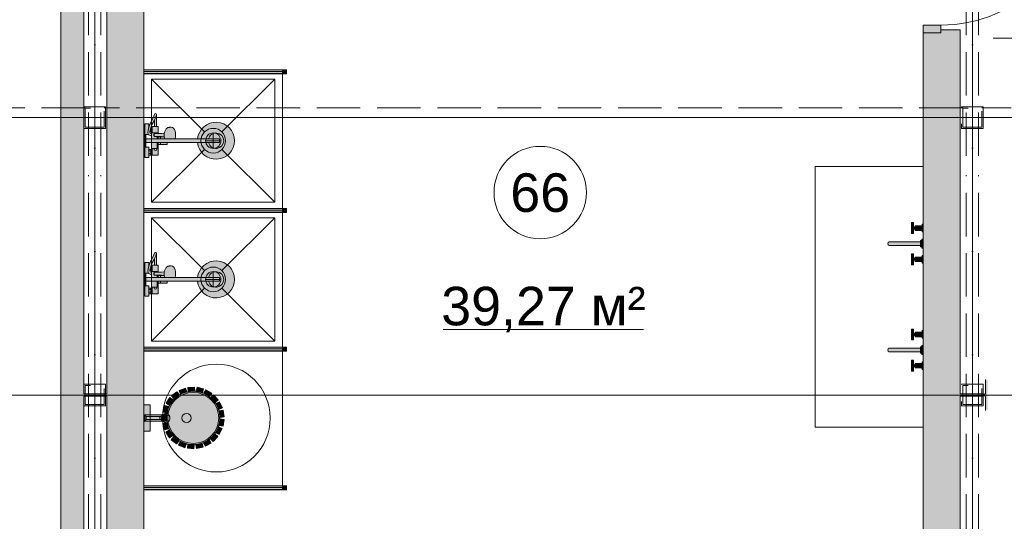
# Model space of a CAD drawing. Header units: millimetres. Extents: x -14761 to 157739, y -22400 to 107990.
# Tile 8 of 256: x 10309 to 16704, y 20280 to 23535. Entities that reach past the tile are written whole.
import ezdxf

# ---------------------------------------------------------------- set-up
doc = ezdxf.new("R2010")
doc.units = ezdxf.units.MM
doc.header["$MEASUREMENT"] = 0
for name, pattern in [('Невидимая', [391.222223, 282.222223, -109]), ('Штриховая', [564.444447, 282.222223, -282.222223]), ('Штрихпунктирная', [670.277762, 352.777767, -176.388884, 0, -141.111112])]:
    doc.linetypes.add(name, pattern=pattern)
for name, color, linetype in [('Интерьер - конструкции мебели', 7, 'Continuous'), ('Интерьер - Мебель', 7, 'Continuous'), ('Интерьер - Оборудование', 7, 'Continuous'), ('Интерьер - Сантехника', 7, 'Continuous'), ('УЛИЦА_Б15_наклонный прогон', 7, 'Continuous'), ('УЛИЦА_Б6', 7, 'Continuous'), ('УЛИЦА_ЗОНЫ', 7, 'Continuous'), ('УЛИЦА_Конструктив бани', 7, 'Continuous'), ('УЛИЦА_Стены бани', 7, 'Continuous'), ('УЛИЦА_Стойки стропильные', 7, 'Continuous'), ('УЛИЦА_Сэндвич-панели бани', 7, 'Continuous'), ('Элемент модели - Оси Улица Бани', 7, 'Continuous')]:
    doc.layers.add(name, color=color, linetype=linetype)
doc.styles.add('СГЕНЕРИР_СТИЛЬ_1', font='txt')

msp = doc.modelspace()

# ---------------------------------------------------------------- hatches: boundary and pattern name
at = {"layer": 'Интерьер - Оборудование', "linetype": 'Continuous', "lineweight": 0, "true_color": 0xffffff}
for points in [[(12016.4, 23209.8), (11116.4, 23209.8), (11116.4, 23209.3), (12016.4, 23209.3)], [(12016.4, 23184.8), (12016.4, 23185.3), (11116.4, 23185.3), (11116.4, 23184.8)], [(12016.4, 22309.8), (11116.4, 22309.8), (11116.4, 22309.3), (12016.4, 22309.3)], [(12016.4, 22284.8), (12016.4, 22285.3), (11116.4, 22285.3), (11116.4, 22284.8)], [(12016.4, 21409.8), (11116.4, 21409.8), (11116.4, 21409.3), (12016.4, 21409.3)], [(12016.4, 21384.8), (12016.4, 21385.3), (11116.4, 21385.3), (11116.4, 21384.8)], [(11156.4, 20865), (11156.4, 21035), (11116.4, 21035), (11116.4, 20865)], [(11116.4, 20974), (11116.4, 20926), (11130.4, 20940), (11219.4, 20940), (11219.4, 20941.4), (11220.7, 20940.7), (11222.1, 20940.2), (11223.4, 20940), (11228.6, 20940), (11230.1, 20938.2), (11231.5, 20937), (11233.4, 20936.2), (11241.6, 20934), (11243.6, 20929.9), (11246.4, 20925.9), (11249.3, 20923.1), (11253.2, 20920.9), (11255.4, 20920.3), (11257.9, 20920), (11265.6, 20920), (11269.5, 20922.1), (11273.1, 20924.8), (11276, 20927.6), (11278.5, 20930.6), (11280.4, 20933.5), (11281.8, 20936.1), (11283.1, 20939.4), (11284, 20942.7), (11284.5, 20945.5), (11284.8, 20947.9), (11284.8, 20950), (11284.7, 20952.7), (11284.4, 20955.2), (11283.8, 20958.2), (11282.9, 20961.1), (11281.9, 20963.7), (11280.6, 20966.2), (11278.8, 20969), (11276.6, 20971.9), (11273.7, 20974.7), (11270.3, 20977.3), (11267.8, 20978.9), (11265.6, 20980), (11257.9, 20980), (11256.2, 20979.9), (11253.9, 20979.4), (11251.4, 20978.2), (11249.1, 20976.7), (11247.2, 20975), (11245.3, 20972.8), (11243.7, 20970.3), (11242.5, 20968.1), (11241.6, 20966), (11233.4, 20963.8), (11232.3, 20963.4), (11231.4, 20962.9), (11230.8, 20962.4), (11230.1, 20961.9), (11229.5, 20961.2), (11229.1, 20960.7), (11228.6, 20960), (11223.4, 20960), (11222.7, 20959.9), (11221.8, 20959.8), (11221.1, 20959.5), (11220.4, 20959.2), (11219.9, 20958.9), (11219.4, 20958.6), (11219.4, 20960), (11130.4, 20960)], [(11256.4, 20930), (11256.4, 20970), (11121.4, 20970), (11121.4, 20930)], [(12016.4, 20509.8), (11116.4, 20509.8), (11116.4, 20509.3), (12016.4, 20509.3)], [(12016.4, 20484.8), (12016.4, 20485.3), (11116.4, 20485.3), (11116.4, 20484.8)]]:
    msp.add_hatch(color=7, dxfattribs=at).paths.add_polyline_path(points)
at = {"layer": 'Интерьер - Оборудование', "linetype": 'Continuous', "lineweight": 0, "true_color": 0x000000}
for points in [[(11116.4, 23209.3), (11116.4, 23185.3), (12016.4, 23185.3), (12016.4, 23209.3)], [(11116.4, 22309.3), (11116.4, 22285.3), (12016.4, 22285.3), (12016.4, 22309.3)], [(11116.4, 21409.3), (11116.4, 21385.3), (12016.4, 21385.3), (12016.4, 21409.3)], [(11116.4, 20509.3), (11116.4, 20485.3), (12016.4, 20485.3), (12016.4, 20509.3)]]:
    msp.add_hatch(color=18, dxfattribs=at).paths.add_polyline_path(points)
at = {"layer": 'Интерьер - Оборудование', "linetype": 'Continuous', "lineweight": 0, "true_color": 0x00007f}
for points in [[(12041.4, 23209.8), (12016.4, 23209.8), (12016.4, 23184.8), (12041.4, 23184.8)], [(12041.4, 22309.8), (12016.4, 22309.8), (12016.4, 22284.8), (12041.4, 22284.8)], [(12041.4, 21409.8), (12016.4, 21409.8), (12016.4, 21384.8), (12041.4, 21384.8)], [(12041.4, 20509.8), (12016.4, 20509.8), (12016.4, 20484.8), (12041.4, 20484.8)]]:
    msp.add_hatch(color=176, dxfattribs=at).paths.add_polyline_path(points)
at = {"layer": 'Интерьер - Оборудование', "linetype": 'Continuous', "lineweight": 0, "true_color": 0xe5e5e5}
h = msp.add_hatch(color=254, dxfattribs=at)
h.paths.add_polyline_path([(11465, 22738, 19.949874), (11465, 22762), (11318.5, 22762), (11321.3, 22774.1), (11322.3, 22787), (11321.3, 22799.9), (11318.5, 22812), (11313.9, 22822.4), (11308, 22830.3), (11301.1, 22835.3), (11293.6, 22837), (11283, 22837), (11279.8, 22836.5), (11272.5, 22834.8), (11269.7, 22833.4), (11263.1, 22828.6), (11261.2, 22826.5), (11255.8, 22819.2), (11251.6, 22809.8), (11250.3, 22804.6), (11248.7, 22798), (11230.5, 22797.5), (11209.4, 22797.3), (11209.4, 22843), (11197.9, 22843), (11197.9, 22919, 0.853753), (11185.2, 22921), (11181.1, 22908.2), (11172.7, 22889), (11157.6, 22862.3), (11150.7, 22843), (11147.4, 22843), (11147.4, 22859), (11121.4, 22859), (11121.4, 22791), (11144.6, 22791), (11144.9, 22790.4), (11145.6, 22789.3), (11146.6, 22788.5), (11147.6, 22787.8), (11165.4, 22780.4), (11165.4, 22762), (11129.4, 22762), (11129.4, 22790), (11121.4, 22790), (11121.4, 22710), (11129.4, 22710), (11129.4, 22738), (11165.4, 22738), (11165.4, 22700), (11169.4, 22700), (11169.4, 22689), (11161.4, 22689), (11161.4, 22693), (11147.4, 22693), (11147.4, 22709), (11121.4, 22709), (11121.4, 22641), (11147.4, 22641), (11147.4, 22657), (11161.4, 22657), (11161.4, 22661), (11169.4, 22661), (11169.4, 22657), (11209.4, 22657), (11209.4, 22725), (11266.4, 22725), (11266.4, 22725.6), (11266.4, 22727.2), (11266.4, 22729.6), (11266.4, 22732.9), (11266.4, 22736.9), (11266.4, 22738)])
h.paths.add_polyline_path([(11165.4, 22800), (11165.4, 22794.5), (11156.4, 22798.2), (11155, 22806.8), (11155, 22807), (11161.4, 22807), (11161.4, 22811), (11169.4, 22811), (11169.4, 22800)], flags=0)
h.paths.add_polyline_path([(11169.4, 22839), (11163.1, 22839), (11169.4, 22856.9), (11184.3, 22883), (11184.9, 22884.4), (11184.9, 22843), (11169.4, 22843)], flags=0)
at = {"layer": 'Интерьер - Оборудование', "linetype": 'Continuous', "lineweight": 0, "true_color": 0x7f7ffe}
for points in [[(16124.6, 22168.1), (16167.6, 22168.1), (16167.6, 22165.6), (16171.1, 22165.6), (16171.1, 22158.1), (16174.6, 22158.1), (16174.6, 22208.1), (16171.1, 22208.1), (16171.1, 22200.6), (16167.6, 22200.6), (16167.6, 22198.1), (16124.6, 22198.1), (16124.6, 22189.6), (16113.6, 22189.6), (16113.6, 22218.1), (16100.6, 22218.1), (16100.6, 22148.1), (16113.6, 22148.1), (16113.6, 22176.6), (16124.6, 22176.6)], [(16160.6, 22069.6), (16160.6, 22093.6), (15955.6, 22093.6, 0.759247), (15955.6, 22069.6)], [(16160.6, 22101.6), (16160.6, 22061.6), (16167.6, 22061.6), (16167.6, 22101.6)], [(16167.6, 22111.6), (16167.6, 22051.6), (16174.6, 22051.6), (16174.6, 22111.6)], [(16124.6, 21995.1), (16124.6, 21986.6), (16113.6, 21986.6), (16113.6, 22015.1), (16100.6, 22015.1), (16100.6, 21945.1), (16113.6, 21945.1), (16113.6, 21973.6), (16124.6, 21973.6), (16124.6, 21965.1), (16167.6, 21965.1), (16167.6, 21962.6), (16171.1, 21962.6), (16171.1, 21955.1), (16174.6, 21955.1), (16174.6, 22005.1), (16171.1, 22005.1), (16171.1, 21997.6), (16167.6, 21997.6), (16167.6, 21995.1)], [(16124.6, 21477.9), (16167.6, 21477.9), (16167.6, 21475.4), (16171.1, 21475.4), (16171.1, 21467.9), (16174.6, 21467.9), (16174.6, 21517.9), (16171.1, 21517.9), (16171.1, 21510.4), (16167.6, 21510.4), (16167.6, 21507.9), (16124.6, 21507.9), (16124.6, 21499.4), (16113.6, 21499.4), (16113.6, 21527.9), (16100.6, 21527.9), (16100.6, 21457.9), (16113.6, 21457.9), (16113.6, 21486.4), (16124.6, 21486.4)], [(16167.6, 21421.4), (16167.6, 21361.4), (16174.6, 21361.4), (16174.6, 21421.4)], [(16160.6, 21379.4), (16160.6, 21403.4), (15955.6, 21403.4, 0.759247), (15955.6, 21379.4)], [(16160.6, 21411.4), (16160.6, 21371.4), (16167.6, 21371.4), (16167.6, 21411.4)], [(16124.6, 21304.9), (16124.6, 21296.4), (16113.6, 21296.4), (16113.6, 21324.9), (16100.6, 21324.9), (16100.6, 21254.9), (16113.6, 21254.9), (16113.6, 21283.4), (16124.6, 21283.4), (16124.6, 21274.9), (16167.6, 21274.9), (16167.6, 21272.4), (16171.1, 21272.4), (16171.1, 21264.9), (16174.6, 21264.9), (16174.6, 21314.9), (16171.1, 21314.9), (16171.1, 21307.4), (16167.6, 21307.4), (16167.6, 21304.9)]]:
    msp.add_hatch(color=171, dxfattribs=at).paths.add_polyline_path(points)
at = {"layer": 'Интерьер - Оборудование', "linetype": 'Continuous', "lineweight": 0, "true_color": 0xe5e5e5}
h = msp.add_hatch(color=254, dxfattribs=at)
h.paths.add_polyline_path([(11465, 21838, 19.949874), (11465, 21862), (11318.5, 21862), (11321.3, 21874.1), (11322.3, 21887), (11321.3, 21899.9), (11318.5, 21912), (11313.9, 21922.4), (11308, 21930.3), (11301.1, 21935.3), (11293.6, 21937), (11283, 21937), (11279.8, 21936.5), (11272.5, 21934.8), (11269.7, 21933.4), (11263.1, 21928.6), (11261.2, 21926.5), (11255.8, 21919.2), (11251.6, 21909.8), (11250.3, 21904.6), (11248.7, 21898), (11230.5, 21897.5), (11209.4, 21897.3), (11209.4, 21943), (11197.9, 21943), (11197.9, 22019, 0.853753), (11185.2, 22021), (11181.1, 22008.2), (11172.7, 21989), (11157.6, 21962.3), (11150.7, 21943), (11147.4, 21943), (11147.4, 21959), (11121.4, 21959), (11121.4, 21891), (11144.6, 21891), (11144.9, 21890.4), (11145.6, 21889.3), (11146.6, 21888.5), (11147.6, 21887.8), (11165.4, 21880.4), (11165.4, 21862), (11129.4, 21862), (11129.4, 21890), (11121.4, 21890), (11121.4, 21810), (11129.4, 21810), (11129.4, 21838), (11165.4, 21838), (11165.4, 21800), (11169.4, 21800), (11169.4, 21789), (11161.4, 21789), (11161.4, 21793), (11147.4, 21793), (11147.4, 21809), (11121.4, 21809), (11121.4, 21741), (11147.4, 21741), (11147.4, 21757), (11161.4, 21757), (11161.4, 21761), (11169.4, 21761), (11169.4, 21757), (11209.4, 21757), (11209.4, 21825), (11266.4, 21825), (11266.4, 21825.6), (11266.4, 21827.2), (11266.4, 21829.6), (11266.4, 21832.9), (11266.4, 21836.9), (11266.4, 21838)])
h.paths.add_polyline_path([(11165.4, 21900), (11165.4, 21894.5), (11156.4, 21898.2), (11155, 21906.8), (11155, 21907), (11161.4, 21907), (11161.4, 21911), (11169.4, 21911), (11169.4, 21900)], flags=0)
h.paths.add_polyline_path([(11169.4, 21939), (11163.1, 21939), (11169.4, 21956.9), (11184.3, 21983), (11184.9, 21984.4), (11184.9, 21943), (11169.4, 21943)], flags=0)
at = {"layer": 'Интерьер - Оборудование', "linetype": 'Continuous', "lineweight": 0, "true_color": 0xf1f1f1}
for points in [[(11263, 20950.8, 1), (11609.8, 20950.8, 1)], [(11330.5, 21121.1), (11296.4, 21094.4), (11312.6, 21073.8), (11346.6, 21100.7)], [(11385.4, 21144.8), (11345, 21129.3), (11354.3, 21104.8), (11394.7, 21120.5)], [(11444.9, 21151.2), (11401.6, 21148.3), (11403.4, 21122.2), (11446.6, 21125.3)], [(11503.6, 21139.8), (11461.4, 21149.8), (11455.4, 21124.3), (11497.6, 21114.5)], [(11556.3, 21111.6), (11519, 21133.6), (11505.7, 21111), (11543.1, 21089.2)], [(11285, 21082.4), (11260.3, 21046.8), (11281.8, 21031.8), (11306.4, 21067.5)], [(11598.4, 21069.1), (11569.2, 21101.2), (11549.8, 21083.5), (11579.2, 21051.6)], [(11626.1, 21016.1), (11607.6, 21055.4), (11583.9, 21044.2), (11602.5, 21005.1)], [(11237.2, 20974.2), (11236.9, 20930.9), (11263, 20930.7), (11263.2, 20974)], [(11253, 21031.9), (11239.8, 20990.6), (11264.8, 20982.7), (11277.8, 21024)], [(11636.9, 20957.4), (11630.8, 21000.3), (11604.9, 20996.6), (11611.1, 20953.7)], [(11239.2, 20914.5), (11251.6, 20872.9), (11276.7, 20880.4), (11264.1, 20921.9)], [(11629.9, 20898), (11636.7, 20940.8), (11610.9, 20944.9), (11604.2, 20902.1)], [(11258.7, 20857.9), (11282.8, 20821.9), (11304.5, 20836.5), (11280.3, 20872.4)], [(11566.5, 20798.2), (11596.3, 20829.7), (11577.2, 20847.7), (11547.6, 20816)], [(11605.7, 20843.3), (11624.9, 20882.2), (11601.4, 20893.7), (11582.4, 20854.8)], [(11293.9, 20809.7), (11327.6, 20782.3), (11344.1, 20802.7), (11310.3, 20829.9)], [(11341.9, 20773.9), (11382.1, 20757.8), (11391.9, 20782), (11351.6, 20798.1)], [(11457.9, 20751.4), (11500.3, 20760.7), (11494.7, 20786.3), (11452.4, 20776.8)], [(11515.8, 20766.6), (11553.5, 20787.9), (11540.6, 20810.7), (11502.9, 20789.2)], [(11398.2, 20753.9), (11441.4, 20750.3), (11443.6, 20776.4), (11400.4, 20779.8)]]:
    msp.add_hatch(color=7, dxfattribs=at).paths.add_polyline_path(points)
at = {"layer": 'УЛИЦА_Конструктив бани', "linetype": 'Continuous', "lineweight": 0, "true_color": 0x424b4b}
for points in [[(10696.4, 20999.5), (10706.4, 20999.5), (10706.4, 21199.5), (10696.4, 21199.5)], [(10706.4, 20999.5), (10711.4, 20999.5), (10711.4, 21091.9), (10725.9, 21091.9), (10725.9, 21107.2), (10711.4, 21107.2), (10711.4, 21199.5), (10706.4, 21199.5)], [(10876.4, 21107.2), (10876.4, 21091.9), (10881.4, 21091.9), (10881.4, 20999.5), (10896.4, 20999.5), (10896.4, 21199.5), (10881.4, 21199.5), (10881.4, 21107.2)], [(16396.4, 20999.5), (16411.4, 20999.5), (16411.4, 21091.9), (16416.4, 21091.9), (16416.4, 21107.2), (16411.4, 21107.2), (16411.4, 21199.5), (16396.4, 21199.5)], [(16596.4, 21199.5), (16581.4, 21199.5), (16581.4, 21107.2), (16581.4, 21091.9), (16581.4, 20999.5), (16596.4, 20999.5)], [(10725.9, 21107.2), (10725.9, 21091.9), (10876.4, 21091.9), (10876.4, 21107.2)], [(16416.4, 21107.2), (16416.4, 21091.9), (16566.4, 21091.9), (16566.4, 21107.2)], [(16566.4, 21107.2), (16566.4, 21091.9), (16581.4, 21091.9), (16581.4, 21107.2)]]:
    msp.add_hatch(color=139, dxfattribs=at).paths.add_polyline_path(points)
at = {"layer": 'УЛИЦА_Стены бани', "linetype": 'Continuous', "lineweight": 0, "true_color": 0x000000}
for points in [[(10876.4, 24979.5), (10876.4, 21107.2), (10881.4, 21107.2), (10881.4, 21199.5), (10896.4, 21199.5), (10896.4, 24979.5)], [(10896.4, 24979.5), (10896.4, 17219.5), (11096.4, 17219.5), (11096.4, 24979.5)], [(11116.4, 17219.5), (11116.4, 24979.5), (11096.4, 24979.5), (11096.4, 17219.5)], [(16416.4, 23470), (16291.4, 23470), (16291.4, 23450), (16396.4, 23450), (16416.4, 23450)], [(16176.4, 20068.5), (16196.4, 20068.5), (16196.4, 23450), (16176.4, 23450)], [(16196.4, 23450), (16196.4, 17219.5), (16396.4, 17219.5), (16396.4, 23450), (16291.4, 23450)], [(16396.4, 23450), (16396.4, 21199.5), (16411.4, 21199.5), (16411.4, 21107.2), (16416.4, 21107.2), (16416.4, 23450)], [(10876.4, 17219.5), (10896.4, 17219.5), (10896.4, 20999.5), (10881.4, 20999.5), (10881.4, 21091.9), (10876.4, 21091.9)], [(16396.4, 17219.5), (16416.4, 17219.5), (16416.4, 21091.9), (16411.4, 21091.9), (16411.4, 20999.5), (16396.4, 20999.5)]]:
    msp.add_hatch(color=18, dxfattribs=at).paths.add_polyline_path(points)
at = {"layer": 'УЛИЦА_Стены бани', "linetype": 'Continuous', "lineweight": 0, "true_color": 0x7f7f7f}
msp.add_hatch(color=8, dxfattribs=at).paths.add_polyline_path([(16176.4, 23450), (16291.4, 23450), (16291.4, 23500), (16176.4, 23500)])
at = {"layer": 'УЛИЦА_Сэндвич-панели бани', "linetype": 'Continuous', "lineweight": 0, "true_color": 0x000000}
for points in [[(10575.9, 25529.5), (10575.9, 19704.5), (10595.9, 19704.5), (10595.9, 25529.5)], [(10595.9, 19704.5), (10725.9, 19704.5), (10725.9, 21091.9), (10711.4, 21091.9), (10711.4, 20999.5), (10696.4, 20999.5), (10696.4, 21199.5), (10711.4, 21199.5), (10711.4, 21107.2), (10725.9, 21107.2), (10725.9, 25291.9), (10711.4, 25291.9), (10711.4, 25199.6), (10696.4, 25199.6), (10696.4, 25399.5), (10595.9, 25399.5)]]:
    msp.add_hatch(color=18, dxfattribs=at).paths.add_polyline_path(points)

# ---------------------------------------------------------------- linework, layer by layer
at = {"layer": 'Интерьер - конструкции мебели', "color": 7, "linetype": 'Continuous', "lineweight": 15, "flags": 128}
msp.add_lwpolyline([(16176.4, 20891.4), (16176.4, 22581.6), (15476.4, 22581.6), (15476.4, 20891.4)], close=True, dxfattribs=at)
at = {"layer": 'Интерьер - Мебель', "color": 7, "linetype": 'Continuous', "lineweight": 15}
msp.add_lwpolyline([(20261.4, 23414.5), (16631.4, 23414.5)], dxfattribs=at)
at = {"layer": 'Интерьер - Оборудование', "color": 7, "linetype": 'Continuous', "lineweight": 15}
for p, q in [((12016.4, 23209.8), (11116.4, 23209.8)), ((11116.4, 23209.8), (11116.4, 23209.3)), ((11116.4, 23184.8), (11116.4, 23185.3)), ((12016.4, 23184.8), (11116.4, 23184.8)), ((12016.4, 23209.3), (12016.4, 23209.8)), ((12016.4, 23185.3), (12016.4, 23184.8)), ((11193.2, 22903.4), (11184.9, 22884.4)), ((11197.6, 22917), (11193.2, 22903.4)), ((11197.6, 22917), (11197.9, 22919)), ((11146.5, 22831), (11142.8, 22811.7)), ((11150.7, 22843), (11146.5, 22831)), ((11146.9, 22832.1), (11146.9, 22832.1)), ((11147.4, 22833.7), (11147.4, 22843)), ((11163.1, 22839), (11159, 22827.5)), ((11161.3, 22834), (11161.4, 22834)), ((11161.4, 22834), (11161.4, 22834.4)), ((11161.4, 22816), (11161.4, 22834)), ((11169.4, 22839), (11169.4, 22811)), ((11184.9, 22843), (11197.9, 22843)), ((11142.8, 22811.7), (11141.9, 22807.2)), ((11141.9, 22807.2), (11142, 22805.9)), ((11142, 22805.9), (11144.1, 22792.8)), ((11144.1, 22792.8), (11144.4, 22791.5)), ((11144.4, 22791.5), (11144.6, 22791)), ((11155.3, 22808.4), (11155, 22806.8)), ((11159, 22827.5), (11155.3, 22808.4)), ((11156.8, 22816), (11161.4, 22816)), ((11161.4, 22811), (11161.4, 22816)), ((11165.4, 22794.5), (11165.4, 22780.6)), ((11201.4, 22800), (11169.4, 22800)), ((11173.4, 22800), (11170.7, 22800)), ((11176.5, 22800), (11173.4, 22800)), ((11179.9, 22800), (11176.5, 22800)), ((11181, 22789.6), (11180.6, 22787)), ((11180.6, 22787), (11181, 22784.4)), ((11182.2, 22792), (11181, 22789.6)), ((11181, 22784.4), (11182.2, 22782)), ((11181.9, 22790), (11182.1, 22791.8)), ((11181.9, 22784), (11181.9, 22790)), ((11182.1, 22782.2), (11181.9, 22784)), ((11182.1, 22791.8), (11182.2, 22792)), ((11182.2, 22782), (11182.1, 22782.2)), ((11182.2, 22792), (11182.8, 22793.5)), ((11182.2, 22792), (11182.2, 22792)), ((11182.2, 22782), (11182.2, 22782)), ((11182.8, 22780.5), (11182.2, 22782)), ((11182.8, 22793.5), (11183.8, 22794.9)), ((11183.8, 22779.1), (11182.8, 22780.5)), ((11183.8, 22794.9), (11185.1, 22796.1)), ((11185.1, 22777.9), (11183.8, 22779.1)), ((11185.1, 22796.1), (11186.6, 22796.8)), ((11186.6, 22777.2), (11185.1, 22777.9)), ((11186.6, 22796.8), (11188.3, 22797)), ((11188.3, 22777), (11186.6, 22777.2)), ((11209.4, 22797.3), (11188.3, 22797)), ((11230.5, 22776.5), (11188.3, 22777)), ((11201.4, 22800), (11201.4, 22797.2)), ((11201.4, 22776.8), (11201.4, 22762)), ((11209.4, 22776.7), (11209.4, 22762)), ((11209.4, 22775), (11248.9, 22775)), ((11224.4, 22775), (11224.4, 22762)), ((11248.7, 22776), (11230.5, 22776.5)), ((11248.3, 22796.1), (11247.6, 22787)), ((11247.6, 22787), (11248.3, 22777.9)), ((11248.7, 22798), (11248.3, 22796.1)), ((11248.3, 22777.9), (11250.3, 22769.4)), ((11250.3, 22769.4), (11251.6, 22764.2)), ((11251.6, 22764.2), (11252.6, 22762)), ((11129.4, 22738), (11129.4, 22762)), ((11318.5, 22762), (11165.4, 22762)), ((11165.4, 22738), (11266.4, 22738)), ((11169.4, 22700), (11201.4, 22700)), ((11201.4, 22700), (11201.4, 22738)), ((11209.4, 22725), (11209.4, 22738)), ((11224.4, 22725), (11224.4, 22738)), ((11249.8, 22762), (11249.7, 22762.1)), ((11263.8, 22762.1), (11263.8, 22762)), ((11465, 22762), (11606.4, 22762)), ((11465, 22738), (11606.4, 22738)), ((11606.4, 22738), (11606.4, 22762)), ((11147.4, 22657), (11147.4, 22693)), ((11147.4, 22684), (11161.4, 22684)), ((11147.4, 22666), (11161.4, 22666)), ((11161.4, 22661), (11161.4, 22689)), ((11169.4, 22661), (11169.4, 22689)), ((12016.4, 22309.8), (11116.4, 22309.8)), ((11116.4, 22309.8), (11116.4, 22309.3)), ((11116.4, 22284.8), (11116.4, 22285.3)), ((12016.4, 22284.8), (11116.4, 22284.8)), ((12016.4, 22309.3), (12016.4, 22309.8)), ((12016.4, 22285.3), (12016.4, 22284.8)), ((16113.6, 22189.6), (16111.7, 22187.7)), ((16124.6, 22189.6), (16124.6, 22176.6)), ((16167.6, 22198.1), (16167.6, 22168.1)), ((16171.1, 22165.6), (16171.1, 22200.6)), ((16113.6, 22176.6), (16111.7, 22178.5)), ((11193.2, 22003.4), (11184.9, 21984.4)), ((11197.6, 22017), (11193.2, 22003.4)), ((11197.6, 22017), (11197.9, 22019)), ((16171.1, 21997.6), (16171.1, 21962.6)), ((11150.7, 21943), (11146.5, 21931)), ((11147.4, 21933.7), (11147.4, 21943)), ((11163.1, 21939), (11159, 21927.5)), ((11161.3, 21934), (11161.4, 21934)), ((11161.4, 21934), (11161.4, 21934.4)), ((11161.4, 21916), (11161.4, 21934)), ((11169.4, 21939), (11169.4, 21911)), ((11184.9, 21943), (11197.9, 21943)), ((16113.6, 21986.6), (16111.7, 21984.7)), ((16113.6, 21973.6), (16111.7, 21975.5)), ((16124.6, 21973.6), (16124.6, 21986.6)), ((16167.6, 21965.1), (16167.6, 21995.1)), ((11142.8, 21911.7), (11141.9, 21907.2)), ((11141.9, 21907.2), (11142, 21905.9)), ((11142, 21905.9), (11144.1, 21892.8)), ((11146.5, 21931), (11142.8, 21911.7)), ((11144.1, 21892.8), (11144.4, 21891.5)), ((11144.4, 21891.5), (11144.6, 21891)), ((11146.9, 21932.1), (11146.9, 21932.1)), ((11155.3, 21908.4), (11155, 21906.8)), ((11159, 21927.5), (11155.3, 21908.4)), ((11156.8, 21916), (11161.4, 21916)), ((11161.4, 21911), (11161.4, 21916)), ((11165.4, 21894.5), (11165.4, 21880.6)), ((11201.4, 21900), (11169.4, 21900)), ((11173.4, 21900), (11170.7, 21900)), ((11176.5, 21900), (11173.4, 21900)), ((11179.9, 21900), (11176.5, 21900)), ((11181, 21889.6), (11180.6, 21887)), ((11180.6, 21887), (11181, 21884.4)), ((11182.2, 21892), (11181, 21889.6)), ((11181, 21884.4), (11182.2, 21882)), ((11181.9, 21890), (11182.1, 21891.8)), ((11181.9, 21884), (11181.9, 21890)), ((11182.1, 21882.2), (11181.9, 21884)), ((11182.1, 21891.8), (11182.2, 21892)), ((11182.2, 21882), (11182.1, 21882.2)), ((11182.2, 21892), (11182.8, 21893.5)), ((11182.2, 21892), (11182.2, 21892)), ((11182.2, 21882), (11182.2, 21882)), ((11182.8, 21880.5), (11182.2, 21882)), ((11182.8, 21893.5), (11183.8, 21894.9)), ((11183.8, 21879.1), (11182.8, 21880.5)), ((11183.8, 21894.9), (11185.1, 21896.1)), ((11185.1, 21877.9), (11183.8, 21879.1)), ((11185.1, 21896.1), (11186.6, 21896.8)), ((11186.6, 21877.2), (11185.1, 21877.9)), ((11186.6, 21896.8), (11188.3, 21897)), ((11188.3, 21877), (11186.6, 21877.2)), ((11209.4, 21897.3), (11188.3, 21897)), ((11230.5, 21876.5), (11188.3, 21877)), ((11201.4, 21900), (11201.4, 21897.2)), ((11201.4, 21876.8), (11201.4, 21862)), ((11209.4, 21876.7), (11209.4, 21862)), ((11209.4, 21875), (11248.9, 21875)), ((11224.4, 21875), (11224.4, 21862)), ((11248.7, 21876), (11230.5, 21876.5)), ((11248.3, 21896.1), (11247.6, 21887)), ((11247.6, 21887), (11248.3, 21877.9)), ((11248.7, 21898), (11248.3, 21896.1)), ((11248.3, 21877.9), (11250.3, 21869.4)), ((11250.3, 21869.4), (11251.6, 21864.2)), ((11129.4, 21838), (11129.4, 21862)), ((11318.5, 21862), (11165.4, 21862)), ((11165.4, 21838), (11266.4, 21838)), ((11201.4, 21800), (11201.4, 21838)), ((11209.4, 21825), (11209.4, 21838)), ((11224.4, 21825), (11224.4, 21838)), ((11249.8, 21862), (11249.7, 21862.1)), ((11251.6, 21864.2), (11252.6, 21862)), ((11263.8, 21862.1), (11263.8, 21862)), ((11465, 21862), (11606.4, 21862)), ((11465, 21838), (11606.4, 21838)), ((11606.4, 21838), (11606.4, 21862)), ((11147.4, 21757), (11147.4, 21793)), ((11147.4, 21784), (11161.4, 21784)), ((11147.4, 21766), (11161.4, 21766)), ((11161.4, 21761), (11161.4, 21789)), ((11169.4, 21800), (11201.4, 21800)), ((11169.4, 21761), (11169.4, 21789)), ((16113.6, 21499.4), (16111.7, 21497.5)), ((16113.6, 21486.4), (16111.7, 21488.3)), ((16124.6, 21499.4), (16124.6, 21486.4)), ((16167.6, 21507.9), (16167.6, 21477.9)), ((16171.1, 21475.4), (16171.1, 21510.4)), ((12016.4, 21409.8), (11116.4, 21409.8)), ((11116.4, 21409.8), (11116.4, 21409.3)), ((11116.4, 21384.8), (11116.4, 21385.3)), ((12016.4, 21384.8), (11116.4, 21384.8)), ((12016.4, 21409.3), (12016.4, 21409.8)), ((12016.4, 21385.3), (12016.4, 21384.8)), ((16113.6, 21296.4), (16111.7, 21294.5)), ((16124.6, 21283.4), (16124.6, 21296.4)), ((16167.6, 21274.9), (16167.6, 21304.9)), ((16171.1, 21307.4), (16171.1, 21272.4)), ((16113.6, 21283.4), (16111.7, 21285.3)), ((11130.4, 20940), (11130.4, 20960)), ((11219.4, 20941.4), (11219.4, 20958.6)), ((11226.4, 20959.2), (11223.4, 20960)), ((11223.4, 20940), (11226.4, 20940.8)), ((11228.9, 20957.1), (11226.4, 20959.2)), ((11226.4, 20940.8), (11228.9, 20942.9)), ((11228.6, 20960), (11234.9, 20960)), ((11228.6, 20940), (11234.9, 20940)), ((11230.5, 20953.8), (11228.9, 20957.1)), ((11228.9, 20942.9), (11230.5, 20946.2)), ((11231.1, 20950), (11230.5, 20953.8)), ((11230.5, 20946.2), (11231.1, 20950)), ((11237.2, 20963.5), (11233.4, 20963.8)), ((11233.4, 20936.2), (11237.2, 20936.5)), ((11237.4, 20959.2), (11234.9, 20960)), ((11234.9, 20940), (11237.4, 20940.8)), ((11240.7, 20960.7), (11237.2, 20963.5)), ((11237.2, 20936.5), (11240.7, 20939.3)), ((11239.5, 20957.1), (11237.4, 20959.2)), ((11237.4, 20940.8), (11239.5, 20942.9)), ((11240.9, 20953.8), (11239.5, 20957.1)), ((11239.5, 20942.9), (11240.9, 20946.2)), ((11243.1, 20955.9), (11240.7, 20960.7)), ((11240.7, 20939.3), (11243.1, 20944.1)), ((11241.3, 20950), (11240.9, 20953.8)), ((11240.9, 20946.2), (11241.3, 20950)), ((11241.6, 20966), (11255.7, 20969.7)), ((11241.6, 20934), (11255.7, 20930.3)), ((11243.9, 20950), (11243.1, 20955.9)), ((11243.1, 20944.1), (11243.9, 20950)), ((12016.4, 20509.8), (11116.4, 20509.8)), ((11116.4, 20509.8), (11116.4, 20509.3)), ((11116.4, 20484.8), (11116.4, 20485.3)), ((12016.4, 20484.8), (11116.4, 20484.8)), ((12016.4, 20509.3), (12016.4, 20509.8)), ((12016.4, 20485.3), (12016.4, 20484.8))]:
    msp.add_line(p, q, dxfattribs=at)
at = {"layer": 'Интерьер - Оборудование', "color": 7, "linetype": 'Continuous', "lineweight": 15, "flags": 128}
for points in [[(11116.4, 23209.3), (11116.4, 23185.3), (12016.4, 23185.3), (12016.4, 23209.3)], [(12041.4, 23209.8), (12016.4, 23209.8), (12016.4, 23184.8), (12041.4, 23184.8)], [(11169.4, 22839), (11163.1, 22839), (11169.4, 22856.9), (11184.3, 22883), (11184.9, 22884.4), (11184.9, 22843), (11169.4, 22843)], [(11165.4, 22800), (11165.4, 22794.5), (11156.4, 22798.2), (11155, 22806.8), (11155, 22807), (11161.4, 22807), (11161.4, 22811), (11169.4, 22811), (11169.4, 22800)], [(11116.4, 22309.3), (11116.4, 22285.3), (12016.4, 22285.3), (12016.4, 22309.3)], [(12041.4, 22309.8), (12016.4, 22309.8), (12016.4, 22284.8), (12041.4, 22284.8)], [(16124.6, 22168.1), (16167.6, 22168.1), (16167.6, 22165.6), (16171.1, 22165.6), (16171.1, 22158.1), (16174.6, 22158.1), (16174.6, 22208.1), (16171.1, 22208.1), (16171.1, 22200.6), (16167.6, 22200.6), (16167.6, 22198.1), (16124.6, 22198.1), (16124.6, 22189.6), (16113.6, 22189.6), (16113.6, 22218.1), (16100.6, 22218.1), (16100.6, 22148.1), (16113.6, 22148.1), (16113.6, 22176.6), (16124.6, 22176.6)], [(16160.6, 22101.6), (16160.6, 22061.6), (16167.6, 22061.6), (16167.6, 22101.6)], [(16167.6, 22111.6), (16167.6, 22051.6), (16174.6, 22051.6), (16174.6, 22111.6)], [(16124.6, 21995.1), (16167.6, 21995.1), (16167.6, 21997.6), (16171.1, 21997.6), (16171.1, 22005.1), (16174.6, 22005.1), (16174.6, 21955.1), (16171.1, 21955.1), (16171.1, 21962.6), (16167.6, 21962.6), (16167.6, 21965.1), (16124.6, 21965.1), (16124.6, 21973.6), (16113.6, 21973.6), (16113.6, 21945.1), (16100.6, 21945.1), (16100.6, 22015.1), (16113.6, 22015.1), (16113.6, 21986.6), (16124.6, 21986.6)], [(11169.4, 21939), (11163.1, 21939), (11169.4, 21956.9), (11184.3, 21983), (11184.9, 21984.4), (11184.9, 21943), (11169.4, 21943)], [(11165.4, 21900), (11165.4, 21894.5), (11156.4, 21898.2), (11155, 21906.8), (11155, 21907), (11161.4, 21907), (11161.4, 21911), (11169.4, 21911), (11169.4, 21900)], [(16124.6, 21477.9), (16167.6, 21477.9), (16167.6, 21475.4), (16171.1, 21475.4), (16171.1, 21467.9), (16174.6, 21467.9), (16174.6, 21517.9), (16171.1, 21517.9), (16171.1, 21510.4), (16167.6, 21510.4), (16167.6, 21507.9), (16124.6, 21507.9), (16124.6, 21499.4), (16113.6, 21499.4), (16113.6, 21527.9), (16100.6, 21527.9), (16100.6, 21457.9), (16113.6, 21457.9), (16113.6, 21486.4), (16124.6, 21486.4)], [(16167.6, 21421.4), (16167.6, 21361.4), (16174.6, 21361.4), (16174.6, 21421.4)], [(11116.4, 21409.3), (11116.4, 21385.3), (12016.4, 21385.3), (12016.4, 21409.3)], [(12041.4, 21409.8), (12016.4, 21409.8), (12016.4, 21384.8), (12041.4, 21384.8)], [(16160.6, 21411.4), (16160.6, 21371.4), (16167.6, 21371.4), (16167.6, 21411.4)], [(16124.6, 21304.9), (16167.6, 21304.9), (16167.6, 21307.4), (16171.1, 21307.4), (16171.1, 21314.9), (16174.6, 21314.9), (16174.6, 21264.9), (16171.1, 21264.9), (16171.1, 21272.4), (16167.6, 21272.4), (16167.6, 21274.9), (16124.6, 21274.9), (16124.6, 21283.4), (16113.6, 21283.4), (16113.6, 21254.9), (16100.6, 21254.9), (16100.6, 21324.9), (16113.6, 21324.9), (16113.6, 21296.4), (16124.6, 21296.4)], [(11330.5, 21121.1), (11346.6, 21100.7), (11312.6, 21073.8), (11296.4, 21094.4)], [(11385.4, 21144.8), (11394.7, 21120.5), (11354.3, 21104.8), (11345, 21129.3)], [(11444.9, 21151.2), (11446.6, 21125.3), (11403.4, 21122.2), (11401.6, 21148.3)], [(11503.6, 21139.8), (11497.6, 21114.5), (11455.4, 21124.3), (11461.4, 21149.8)], [(11556.3, 21111.6), (11543.1, 21089.2), (11505.7, 21111), (11519, 21133.6)], [(11285, 21082.4), (11306.4, 21067.5), (11281.8, 21031.8), (11260.3, 21046.8)], [(11598.4, 21069.1), (11579.2, 21051.6), (11549.8, 21083.5), (11569.2, 21101.2)], [(11626.1, 21016.1), (11602.5, 21005.1), (11583.9, 21044.2), (11607.6, 21055.4)], [(11156.4, 20865), (11156.4, 21035), (11116.4, 21035), (11116.4, 20865)], [(11116.4, 20974), (11116.4, 20926), (11130.4, 20940), (11219.4, 20940), (11219.4, 20941.4), (11220.7, 20940.7), (11222.1, 20940.2), (11223.4, 20940), (11228.6, 20940), (11230.1, 20938.2), (11231.5, 20937), (11233.4, 20936.2), (11241.6, 20934), (11243.6, 20929.9), (11246.4, 20925.9), (11249.3, 20923.1), (11253.2, 20920.9), (11255.4, 20920.3), (11257.9, 20920), (11265.6, 20920), (11269.5, 20922.1), (11273.1, 20924.8), (11276, 20927.6), (11278.5, 20930.6), (11280.4, 20933.5), (11281.8, 20936.1), (11283.1, 20939.4), (11284, 20942.7), (11284.5, 20945.5), (11284.8, 20947.9), (11284.8, 20950), (11284.7, 20952.7), (11284.4, 20955.2), (11283.8, 20958.2), (11282.9, 20961.1), (11281.9, 20963.7), (11280.6, 20966.2), (11278.8, 20969), (11276.6, 20971.9), (11273.7, 20974.7), (11270.3, 20977.3), (11267.8, 20978.9), (11265.6, 20980), (11257.9, 20980), (11256.2, 20979.9), (11253.9, 20979.4), (11251.4, 20978.2), (11249.1, 20976.7), (11247.2, 20975), (11245.3, 20972.8), (11243.7, 20970.3), (11242.5, 20968.1), (11241.6, 20966), (11233.4, 20963.8), (11232.3, 20963.4), (11231.4, 20962.9), (11230.8, 20962.4), (11230.1, 20961.9), (11229.5, 20961.2), (11229.1, 20960.7), (11228.6, 20960), (11223.4, 20960), (11222.7, 20959.9), (11221.8, 20959.8), (11221.1, 20959.5), (11220.4, 20959.2), (11219.9, 20958.9), (11219.4, 20958.6), (11219.4, 20960), (11130.4, 20960)], [(11237.2, 20974.2), (11263.2, 20974), (11263, 20930.7), (11236.9, 20930.9)], [(11253, 21031.9), (11277.8, 21024), (11264.8, 20982.7), (11239.8, 20990.6)], [(11636.9, 20957.4), (11611.1, 20953.7), (11604.9, 20996.6), (11630.8, 21000.3)], [(11256.4, 20930), (11256.4, 20970), (11121.4, 20970), (11121.4, 20930)], [(11239.2, 20914.5), (11264.1, 20921.9), (11276.7, 20880.4), (11251.6, 20872.9)], [(11629.9, 20898), (11604.2, 20902.1), (11610.9, 20944.9), (11636.7, 20940.8)], [(11258.7, 20857.9), (11280.3, 20872.4), (11304.5, 20836.5), (11282.8, 20821.9)], [(11566.5, 20798.2), (11547.6, 20816), (11577.2, 20847.7), (11596.3, 20829.7)], [(11605.7, 20843.3), (11582.4, 20854.8), (11601.4, 20893.7), (11624.9, 20882.2)], [(11293.9, 20809.7), (11310.3, 20829.9), (11344.1, 20802.7), (11327.6, 20782.3)], [(11341.9, 20773.9), (11351.6, 20798.1), (11391.9, 20782), (11382.1, 20757.8)], [(11457.9, 20751.4), (11452.4, 20776.8), (11494.7, 20786.3), (11500.3, 20760.7)], [(11515.8, 20766.6), (11502.9, 20789.2), (11540.6, 20810.7), (11553.5, 20787.9)], [(11398.2, 20753.9), (11400.4, 20779.8), (11443.6, 20776.4), (11441.4, 20750.3)], [(11116.4, 20509.3), (11116.4, 20485.3), (12016.4, 20485.3), (12016.4, 20509.3)], [(12041.4, 20509.8), (12016.4, 20509.8), (12016.4, 20484.8), (12041.4, 20484.8)]]:
    msp.add_lwpolyline(points, close=True, dxfattribs=at)
for points in [[(11465, 22738, 19.949874), (11465, 22762), (11318.5, 22762), (11321.3, 22774.1), (11322.3, 22787), (11321.3, 22799.9), (11318.5, 22812), (11313.9, 22822.4), (11308, 22830.3), (11301.1, 22835.3), (11293.6, 22837), (11283, 22837), (11279.8, 22836.5), (11272.5, 22834.8), (11269.7, 22833.4), (11263.1, 22828.6), (11261.2, 22826.5), (11255.8, 22819.2), (11251.6, 22809.8), (11250.3, 22804.6), (11248.7, 22798), (11230.5, 22797.5), (11209.4, 22797.3), (11209.4, 22843), (11197.9, 22843), (11197.9, 22919, 0.853753), (11185.2, 22921), (11181.1, 22908.2), (11172.7, 22889), (11157.6, 22862.3), (11150.7, 22843), (11147.4, 22843), (11147.4, 22859), (11121.4, 22859), (11121.4, 22791), (11144.6, 22791), (11144.9, 22790.4), (11145.6, 22789.3), (11146.6, 22788.5), (11147.6, 22787.8), (11165.4, 22780.4), (11165.4, 22762), (11129.4, 22762), (11129.4, 22790), (11121.4, 22790), (11121.4, 22710), (11129.4, 22710), (11129.4, 22738), (11165.4, 22738), (11165.4, 22700), (11169.4, 22700), (11169.4, 22689), (11161.4, 22689), (11161.4, 22693), (11147.4, 22693), (11147.4, 22709), (11121.4, 22709), (11121.4, 22641), (11147.4, 22641), (11147.4, 22657), (11161.4, 22657), (11161.4, 22661), (11169.4, 22661), (11169.4, 22657), (11209.4, 22657), (11209.4, 22725), (11266.4, 22725), (11266.4, 22725.6), (11266.4, 22727.2), (11266.4, 22729.6), (11266.4, 22732.9), (11266.4, 22736.9), (11266.4, 22738)], [(16160.6, 22069.6), (16160.6, 22093.6), (15955.6, 22093.6, 0.759247), (15955.6, 22069.6)], [(11465, 21838, 19.949874), (11465, 21862), (11318.5, 21862), (11321.3, 21874.1), (11322.3, 21887), (11321.3, 21899.9), (11318.5, 21912), (11313.9, 21922.4), (11308, 21930.3), (11301.1, 21935.3), (11293.6, 21937), (11283, 21937), (11279.8, 21936.5), (11272.5, 21934.8), (11269.7, 21933.4), (11263.1, 21928.6), (11261.2, 21926.5), (11255.8, 21919.2), (11251.6, 21909.8), (11250.3, 21904.6), (11248.7, 21898), (11230.5, 21897.5), (11209.4, 21897.3), (11209.4, 21943), (11197.9, 21943), (11197.9, 22019, 0.853753), (11185.2, 22021), (11181.1, 22008.2), (11172.7, 21989), (11157.6, 21962.3), (11150.7, 21943), (11147.4, 21943), (11147.4, 21959), (11121.4, 21959), (11121.4, 21891), (11144.6, 21891), (11144.9, 21890.4), (11145.6, 21889.3), (11146.6, 21888.5), (11147.6, 21887.8), (11165.4, 21880.4), (11165.4, 21862), (11129.4, 21862), (11129.4, 21890), (11121.4, 21890), (11121.4, 21810), (11129.4, 21810), (11129.4, 21838), (11165.4, 21838), (11165.4, 21800), (11169.4, 21800), (11169.4, 21789), (11161.4, 21789), (11161.4, 21793), (11147.4, 21793), (11147.4, 21809), (11121.4, 21809), (11121.4, 21741), (11147.4, 21741), (11147.4, 21757), (11161.4, 21757), (11161.4, 21761), (11169.4, 21761), (11169.4, 21757), (11209.4, 21757), (11209.4, 21825), (11266.4, 21825), (11266.4, 21825.6), (11266.4, 21827.2), (11266.4, 21829.6), (11266.4, 21832.9), (11266.4, 21836.9), (11266.4, 21838)], [(16160.6, 21379.4), (16160.6, 21403.4), (15955.6, 21403.4, 0.759247), (15955.6, 21379.4)], [(11263, 20950.8, -1), (11609.8, 20950.8, -1)]]:
    msp.add_lwpolyline(points, format="xyb", close=True, dxfattribs=at)
at = {"layer": 'Интерьер - Оборудование', "color": 7, "linetype": 'Continuous', "lineweight": 15}
for centre, radius in [((16107.1, 22183.1), 6.5), ((16107.1, 21980.1), 6.5), ((16107.1, 21492.9), 6.5), ((16107.1, 21289.9), 6.5), ((11436.4, 20950.8), 165.6)]:
    msp.add_circle(centre, radius, dxfattribs=at)
for centre, radius, start, end in [((11584.4, 22750), 50, 193.88654, 166.11346), ((11191.4, 22695.5), 9, 150, 30), ((11584.4, 21850), 50, 193.88654, 166.11346), ((11191.4, 21795.5), 9, 150, 30)]:
    msp.add_arc(centre, radius, start, end, dxfattribs=at)
at = {"layer": 'Интерьер - Сантехника', "color": 7, "linetype": 'Continuous', "lineweight": 15}
for p, q in [((11966.4, 23150), (11166.4, 23150)), ((11166.4, 23150), (11166.4, 22350)), ((11166.4, 23150), (11509.9, 22806.6)), ((11966.4, 23150), (11623, 22806.6)), ((11966.4, 22350), (11966.4, 23150)), ((11566.4, 22700), (11566.4, 22800)), ((11616.4, 22750), (11516.4, 22750)), ((11166.4, 22350), (11509.9, 22693.4)), ((11966.4, 22350), (11623, 22693.4)), ((11166.4, 22350), (11966.4, 22350)), ((11966.4, 22250), (11166.4, 22250)), ((11166.4, 22250), (11166.4, 21450)), ((11166.4, 22250), (11509.9, 21906.6)), ((11966.4, 22250), (11623, 21906.6)), ((11966.4, 21450), (11966.4, 22250)), ((11566.4, 21800), (11566.4, 21900)), ((11616.4, 21850), (11516.4, 21850)), ((11166.4, 21450), (11509.9, 21793.4)), ((11966.4, 21450), (11623, 21793.4)), ((11166.4, 21450), (11966.4, 21450)), ((11116.4, 20500), (11116.4, 21400)), ((12016.4, 21400), (11116.4, 21400)), ((12016.4, 20500), (12016.4, 21400)), ((12016.4, 20500), (11116.4, 20500))]:
    msp.add_line(p, q, dxfattribs=at)
at = {"layer": 'Интерьер - Сантехника', "color": 7, "linetype": 'Continuous', "lineweight": 15, "flags": 128}
for points in [[(12016.4, 22300), (12016.4, 23200), (11116.4, 23200), (11116.4, 22300)], [(12016.4, 21400), (12016.4, 22300), (11116.4, 22300), (11116.4, 21400)]]:
    msp.add_lwpolyline(points, close=True, dxfattribs=at)
at = {"layer": 'Интерьер - Сантехника', "color": 7, "linetype": 'Continuous', "lineweight": 15}
for centre, radius in [((11566.4, 22750), 80), ((11566.4, 22750), 50), ((11566.4, 21850), 80), ((11566.4, 21850), 50), ((11586.4, 20950), 350), ((11393.2, 20950), 30)]:
    msp.add_circle(centre, radius, dxfattribs=at)
at = {"layer": 'УЛИЦА_Б15_наклонный прогон', "color": 7, "linetype": 'Штрихпунктирная', "lineweight": 15}
for p, q in [((10796.4, 16809.5), (10796.4, 25389.6)), ((16496.4, 16809.5), (16496.4, 25389.6))]:
    msp.add_line(p, q, dxfattribs=at)
at = {"layer": 'УЛИЦА_Б15_наклонный прогон', "color": 7, "linetype": 'Невидимая', "lineweight": 15}
for p, q in [((10756.4, 22651.4), (10756.4, 24921.5)), ((10836.4, 22651.4), (10836.4, 24921.5)), ((16456.4, 22651.4), (16456.4, 24921.5)), ((16536.4, 22651.4), (16536.4, 24921.5)), ((10756.4, 18999.5), (10756.4, 22526.1)), ((10836.4, 18999.5), (10836.4, 22526.1)), ((16456.4, 18999.5), (16456.4, 22526.1)), ((16536.4, 18999.5), (16536.4, 22526.1))]:
    msp.add_line(p, q, dxfattribs=at)
at = {"layer": 'УЛИЦА_Б6', "color": 7, "linetype": 'Невидимая', "lineweight": 15}
for p, q in [((10733.9, 22963.6), (5158.9, 22963.6)), ((10733.9, 22963.6), (5158.9, 22963.6)), ((16433.9, 22963.6), (10858.9, 22963.6)), ((16433.9, 22963.6), (10858.9, 22963.6)), ((21833.9, 22963.6), (16558.9, 22963.6)), ((21833.9, 22963.6), (16558.9, 22963.6)), ((10733.9, 22899.6), (5158.9, 22899.6)), ((10733.9, 22899.6), (5158.9, 22899.6)), ((16433.9, 22899.6), (10858.9, 22899.6)), ((16433.9, 22899.6), (10858.9, 22899.6)), ((21833.9, 22899.6), (16558.9, 22899.6)), ((21833.9, 22899.6), (16558.9, 22899.6))]:
    msp.add_line(p, q, dxfattribs=at)
at = {"layer": 'УЛИЦА_Б6', "color": 7, "linetype": 'Штрихпунктирная', "lineweight": 15}
msp.add_line((32626.4, 22899.6), (-9533.8, 22899.6), dxfattribs=at)
msp.add_line((32626.4, 22899.6), (-9533.8, 22899.6), dxfattribs=at)
at = {"layer": 'УЛИЦА_ЗОНЫ', "color": 7, "linetype": 'Continuous', "lineweight": 15}
msp.add_line((13060.4, 21524.2), (14361, 21524.2), dxfattribs=at)
at = {"layer": 'УЛИЦА_ЗОНЫ', "color": 7, "linetype": 'Штриховая', "lineweight": 15, "flags": 128}
msp.add_lwpolyline([(5096.4, 17369.5), (10576.4, 17369.5), (10576.4, 19984.5), (10576.4, 20784.5), (10575.9, 20784.5), (10575.9, 25549.5), (5096.4, 25549.5)], close=True, dxfattribs=at)
at = {"layer": 'УЛИЦА_ЗОНЫ', "color": 7, "linetype": 'Continuous', "lineweight": 15, "flags": 128}
msp.add_lwpolyline([(13989.9, 22413.3, 1), (13389.9, 22413.3, 1)], format="xyb", close=True, dxfattribs=at)
at = {"layer": 'УЛИЦА_Конструктив бани', "color": 7, "linetype": 'Continuous', "lineweight": 15}
for p, q in [((10796.4, 21179.5), (10796.4, 21279.5)), ((16496.4, 21179.5), (16496.4, 21279.5)), ((10716.4, 21099.5), (10616.4, 21099.5)), ((10876.4, 21099.5), (10976.4, 21099.5)), ((16416.4, 21099.5), (16316.4, 21099.5)), ((16576.4, 21099.5), (16676.4, 21099.5)), ((10796.4, 21019.5), (10796.4, 20919.5)), ((16496.4, 21019.5), (16496.4, 20919.5))]:
    msp.add_line(p, q, dxfattribs=at)
at = {"layer": 'УЛИЦА_Конструктив бани', "color": 7, "linetype": 'Continuous', "lineweight": 15, "flags": 128}
for points in [[(16581.4, 21199.5), (16581.4, 21107.2)], [(10876.4, 21107.2), (10725.9, 21107.2)], [(16566.4, 21107.2), (16416.4, 21107.2)], [(10725.9, 21091.9), (10876.4, 21091.9)], [(16416.4, 21091.9), (16566.4, 21091.9)], [(16581.4, 21091.9), (16581.4, 20999.5)]]:
    msp.add_lwpolyline(points, dxfattribs=at)
at = {"layer": 'УЛИЦА_Конструктив бани', "color": 7, "linetype": 'Continuous', "lineweight": 15}
for p in [(10796.4, 21099.5), (16496.4, 21099.5)]:
    msp.add_point(p, dxfattribs=at)
at = {"layer": 'УЛИЦА_Стены бани', "color": 7, "linetype": 'Continuous', "lineweight": 15}
for p, q in [((16176.4, 23450), (16176.4, 23500)), ((16176.4, 23500), (16291.4, 23500)), ((16291.4, 23500), (16291.4, 23450)), ((16291.4, 23470), (16416.4, 23470)), ((16291.4, 23470), (16416.4, 23470)), ((16416.4, 23450), (16416.4, 23470)), ((16416.4, 23450), (16416.4, 23470)), ((16176.4, 23450), (16196.4, 23450)), ((16291.4, 23450), (16176.4, 23450)), ((16176.4, 23450), (16196.4, 23450)), ((16176.4, 23450), (16196.4, 23450)), ((16196.4, 23450), (16291.4, 23450)), ((16196.4, 23450), (16291.4, 23450)), ((16196.4, 23450), (16291.4, 23450))]:
    msp.add_line(p, q, dxfattribs=at)
at = {"layer": 'УЛИЦА_Стены бани', "color": 7, "linetype": 'Continuous', "lineweight": 15, "flags": 128}
for points in [[(10876.4, 24979.5), (10876.4, 21107.2)], [(11116.4, 17219.5), (11116.4, 24979.5)], [(16176.4, 23450), (16176.4, 20068.5)], [(16416.4, 21107.2), (16416.4, 23450)], [(10876.4, 21091.9), (10876.4, 17219.5)], [(16416.4, 17219.5), (16416.4, 21091.9)]]:
    msp.add_lwpolyline(points, dxfattribs=at)
at = {"layer": 'УЛИЦА_Стены бани', "color": 7, "linetype": 'Continuous', "lineweight": 15}
msp.add_arc((16291.4, 24400), 900, 270, 0, dxfattribs=at)
at = {"layer": 'УЛИЦА_Стойки стропильные', "color": 7, "linetype": 'Невидимая', "lineweight": 15, "flags": 128}
for points in [[(10866.4, 22829.6), (10866.4, 22969.6), (10726.4, 22969.6), (10726.4, 22829.6)], [(10858.4, 22837.6), (10734.4, 22837.6), (10734.4, 22961.6), (10858.4, 22961.6)], [(16566.4, 22829.6), (16566.4, 22969.6), (16426.4, 22969.6), (16426.4, 22829.6)], [(16558.4, 22837.6), (16434.4, 22837.6), (16434.4, 22961.6), (16558.4, 22961.6)], [(10866.4, 21029.5), (10866.4, 21169.5), (10726.4, 21169.5), (10726.4, 21029.5)], [(16566.4, 21029.5), (16566.4, 21169.5), (16426.4, 21169.5), (16426.4, 21029.5)], [(10858.4, 21037.5), (10734.4, 21037.5), (10734.4, 21161.5), (10858.4, 21161.5)], [(16558.4, 21037.5), (16434.4, 21037.5), (16434.4, 21161.5), (16558.4, 21161.5)]]:
    msp.add_lwpolyline(points, close=True, dxfattribs=at)
at = {"layer": 'УЛИЦА_Сэндвич-панели бани', "color": 7, "linetype": 'Continuous', "lineweight": 15, "flags": 128}
for points in [[(10575.9, 25529.5), (10575.9, 19704.5)], [(10725.9, 21107.2), (10725.9, 25291.9)], [(10725.9, 19704.5), (10725.9, 21091.9)]]:
    msp.add_lwpolyline(points, dxfattribs=at)
at = {"layer": 'Элемент модели - Оси Улица Бани', "color": 7, "linetype": 'Continuous', "lineweight": 15}
for p, q in [((10796.4, 15783.8), (10796.4, 25720.9)), ((16496.4, 15783.8), (16496.4, 25277.6)), ((29024, 22899.6), (-5171, 22899.6)), ((29024, 21099.6), (-5171, 21099.6))]:
    msp.add_line(p, q, dxfattribs=at)

# ---------------------------------------------------------------- texts
at = {"layer": 'УЛИЦА_ЗОНЫ', "color": 7, "lineweight": 15, "char_height": 250, "attachment_point": 5, "style": 'СГЕНЕРИР_СТИЛЬ_1'}
for s, insert in [('\\A1;{\\pqc;\\fArial|b0|i0|c204|p38;66}', (13689.9, 22411.2)), ('\\A1;{\\pqc;\\fArial|b0|i0|c204|p38;39,27 м²}', (13710.7, 21653.5))]:
    msp.add_mtext(s, dxfattribs=dict(at, insert=insert))

doc.saveas('drawing.dxf')
